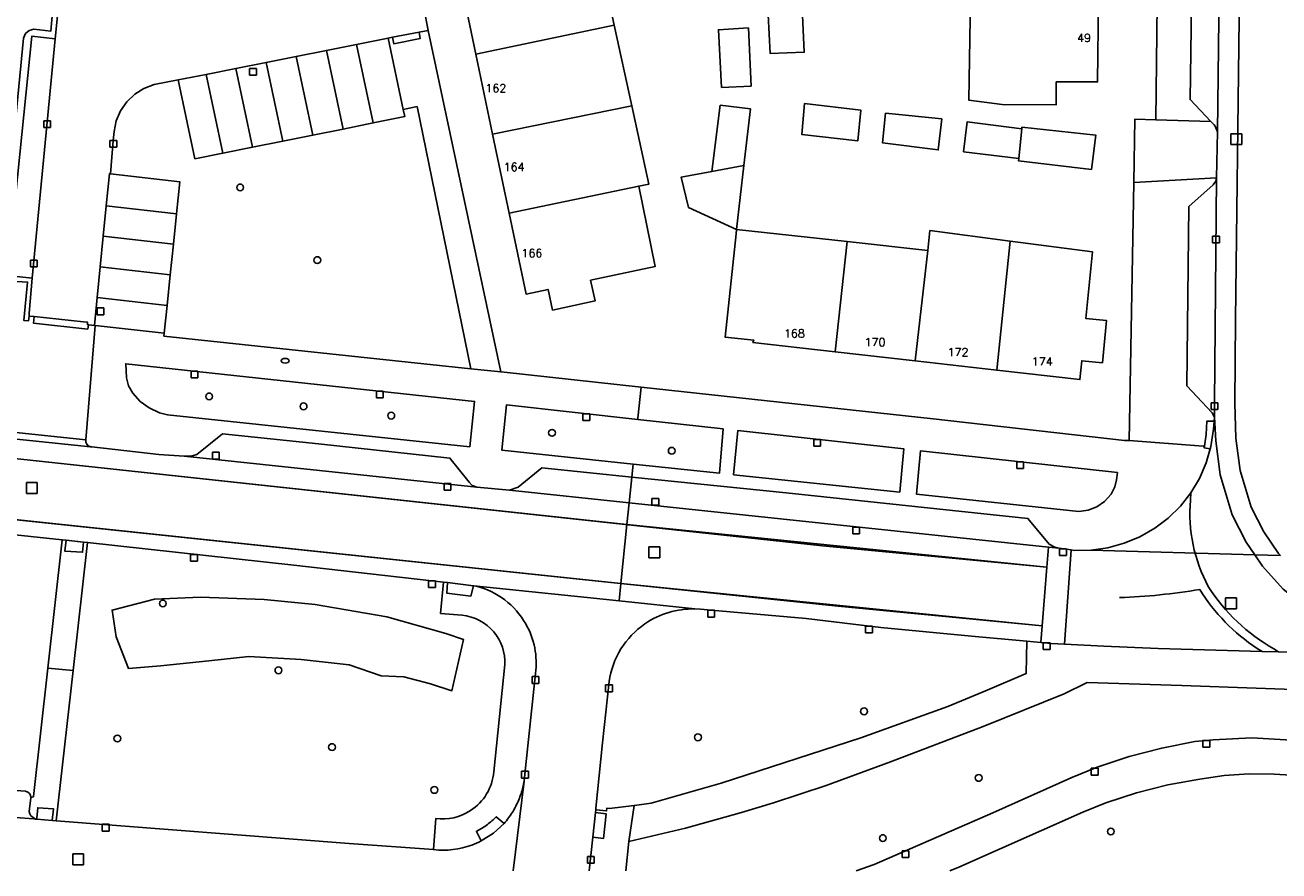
# Model space of a CAD drawing. Header units: metres. Extents: x 108000 to 109000, y 423000 to 423600.
# Tile 2 of 88: x 108069 to 108161, y 423000 to 423062. Entities that reach past the tile are written whole.
import ezdxf

# ---------------------------------------------------------------- set-up
doc = ezdxf.new("R2010")
doc.units = ezdxf.units.M
doc.header["$MEASUREMENT"] = 0
for name, color, linetype in [('brandkraan _ -put', 10, 'Continuous'), ('Erf', 10, 'Continuous'), ('Fietspad', 10, 'Continuous'), ('groenvoorziening', 10, 'Continuous'), ('Huisnummers', 10, 'Continuous'), ('inspectie- _rioolput', 10, 'Continuous'), ('kolk', 10, 'Continuous'), ('open verharding', 10, 'Continuous'), ('pand', 10, 'Continuous'), ('Parkeervlak', 10, 'Continuous'), ('rijbaan lokale weg', 10, 'Continuous'), ('vegetatieobject', 10, 'Continuous'), ('Voetpad', 10, 'Continuous'), ('Wegmarkering', 10, 'Continuous')]:
    doc.layers.add(name, color=color, linetype=linetype)
doc.styles.get("Standard").update_dxf_attribs({"font": 'txt.shx'})

# ---------------------------------------------------------------- blocks, each defined once
blk = doc.blocks.new('308_ACAD_1_FMEBLOCK4')
at = {"layer": 'Parkeervlak', "color": 255}
blk.add_line((4.035, 0.751), (-34.87, 3.516), dxfattribs=at)
blk.add_lwpolyline([(-34.87, 1.523), (3.628, -1.221), (34.74, -3.484), (34.87, -3.516), (34.517, -3.256), (34.435, -3.108), (34.403, -2.942), (34.524, -1.949), (34.52, -1.924), (34.489, -1.745), (34.408, -1.611), (34.291, -1.509), (34.125, -1.443), (4.035, 0.751)], dxfattribs=at)
blk = doc.blocks.new('308_ACAD_1_FMEBLOCK76')
at = {"layer": 'Voetpad', "color": 255}
blk.add_lwpolyline([(42.863, -5.934), (37.778, -3.389), (33.924, -1.569), (32.211, -0.648), (30.428, 0.129), (28.586, 0.757), (26.7, 1.232), (24.781, 1.55), (23.415, 1.679), (17.97, 1.905), (-13.628, 3.527), (-19.465, 3.888), (-22.329, 3.737), (-23.688, 3.61), (-26.123, 3.132), (-28.522, 2.498), (-30.874, 1.712), (-32.74, 0.964), (-38.579, -1.651), (-47.322, -5.455), (-48.64, -5.934)], dxfattribs=at)
blk = doc.blocks.new('308_ACAD_1_FMEBLOCK80')
at = {"layer": 'Fietspad', "color": 255}
for points in [[(56.447, -5.339), (-0.833, 0.72), (-56.448, 6.616)], [(-56.448, 5.477), (-25.174, 2.196), (15.251, -2.128), (15.531, -2.155), (16.833, -2.279), (17.119, -2.306), (32.341, -3.975), (42.515, -5.139), (43.365, -5.237), (43.661, -5.271), (45.57, -5.501), (45.594, -5.504), (53.958, -6.362), (56.315, -6.616)]]:
    blk.add_lwpolyline(points, dxfattribs=at)
blk = doc.blocks.new('308_ACAD_1_FMEBLOCK81')
at = {"layer": 'Fietspad', "color": 255}
for points in [[(56.755, -5.156), (47.918, -4.222), (45.508, -3.993), (23.947, -1.721), (22.064, -1.593), (17.118, -1.038), (17.039, -1.032), (10.894, -0.387), (10.761, -0.364), (9.757, -0.296), (-42.335, 5.235), (-52.245, 6.284), (-56.755, 6.761)], [(-56.755, 5.357), (-22.092, 1.673), (12.57, -2.011), (56.589, -6.761)]]:
    blk.add_lwpolyline(points, dxfattribs=at)
blk = doc.blocks.new('308_ACAD_1_FMEBLOCK92')
at = {"layer": 'groenvoorziening', "color": 3}
for points in [[(-5.192, 6.346), (-16.143, 6.739), (-23.137, 6.949), (-24.832, 6.102), (-30.801, 3.696), (-37.622, 1.101), (-42.367, -0.64), (-46.253, -1.927), (-48.607, -2.649), (-52.739, -3.786), (-56.911, -4.767), (-57.132, -6.949)], [(-40.147, -6.949), (-38.829, -6.47), (-30.086, -2.666), (-24.247, -0.051), (-22.381, 0.697), (-20.029, 1.483), (-17.63, 2.117), (-15.195, 2.595), (-13.836, 2.722), (-10.972, 2.873), (-5.135, 2.512), (26.463, 0.89), (31.908, 0.664), (33.274, 0.535), (35.193, 0.217), (37.079, -0.258), (38.921, -0.886), (40.704, -1.663), (42.417, -2.584), (46.271, -4.404), (51.355, -6.949)]]:
    blk.add_lwpolyline(points, dxfattribs=at)
blk = doc.blocks.new('308_ACAD_1_FMEBLOCK99')
at = {"layer": 'groenvoorziening', "color": 3}
blk.add_line((-4.576, 10.024), (-35.85, 13.306), dxfattribs=at)
blk.add_lwpolyline([(-35.85, -7.865), (3.055, -10.631), (33.145, -12.825), (33.311, -12.891), (33.428, -12.993), (33.509, -13.127), (33.54, -13.306), (33.719, -13.246), (33.726, -13.244), (33.73, -13.211), (34.789, -3.759), (35.849, 5.7), (-4.576, 10.024)], dxfattribs=at)

msp = doc.modelspace()

# ---------------------------------------------------------------- linework, layer by layer
at = {"layer": 'brandkraan _ -put', "color": 5}
msp.add_ellipse((108088.139, 423037.631), major_axis=(0.3, 0), ratio=0.583333, dxfattribs=at)
at = {"layer": 'Erf', "color": 52, "true_color": 0xd2d200}
for points in [[(108068.854, 423061.421), (108068.994, 423061.765), (108069.261, 423062.001), (108069.604, 423062.1), (108070.853, 423061.94), (108070.986, 423063.347), (108071.365, 423063.305), (108071.423, 423063.895), (108073.817, 423088.031), (108074.374, 423088.146), (108068.53, 423092.812)], [(108141.327, 423076.337), (108138.337, 423076.391), (108138.431, 423082.635), (108141.431, 423082.59), (108148.354, 423082.485), (108148.273, 423076.212), (108148.196, 423070.19), (108148.119, 423064.209), (108148.042, 423058.203), (108145, 423058.2), (108144.985, 423056.502), (108140.997, 423056.537), (108138.54, 423056.859), (108138.672, 423064.427), (108141.127, 423064.365), (108141.226, 423070.313), (108139.016, 423070.359), (108139.076, 423074.185), (108141.291, 423074.161), (108141.327, 423076.337)], [(108098.384, 423063.54), (108098.685, 423061.996), (108104.031, 423036.81), (108104.285, 423036.782), (108114.393, 423035.686), (108135.914, 423033.353), (108150.031, 423031.757), (108150.383, 423031.751), (108150.714, 423050.771), (108150.795, 423055.46), (108152.331, 423055.4), (108152.639, 423080.945)], [(108123.681, 423064.596), (108123.451, 423068.839), (108126.012, 423068.966), (108126.209, 423064.763), (108126.414, 423060.386), (108123.913, 423060.288), (108123.681, 423064.596)], [(108111.131, 423068.26), (108112.41, 423062.379), (108113.702, 423056.44), (108114.959, 423050.658), (108114.214, 423050.516), (108115.413, 423044.579), (108110.662, 423043.564), (108110.987, 423042.039), (108107.858, 423041.37), (108107.532, 423042.896), (108105.899, 423042.547), (108104.652, 423048.512), (108103.431, 423054.347), (108102.198, 423060.245), (108100.962, 423066.155)], [(108122.292, 423062.179), (108122.493, 423057.889), (108120.319, 423057.788), (108120.088, 423062.049), (108122.292, 423062.179)], [(108126.441, 423056.604), (108130.575, 423056.121), (108130.376, 423053.86), (108126.243, 423054.312), (108126.441, 423056.604)], [(108121.423, 423047.317), (108117.891, 423048.935), (108117.345, 423051.173), (108119.611, 423051.6), (108120.219, 423056.479), (108122.449, 423056.221), (108121.968, 423052.044), (108121.423, 423047.317)], [(108132.418, 423055.897), (108136.552, 423055.474), (108136.294, 423053.183), (108132.191, 423053.695), (108132.418, 423055.897)], [(108142.242, 423052.536), (108138.168, 423053.047), (108138.426, 423055.249), (108142.47, 423054.737), (108142.471, 423054.856), (108147.913, 423054.273), (108147.593, 423051.745), (108142.211, 423052.387), (108142.242, 423052.536)], [(108121.423, 423047.317), (108129.578, 423046.424), (108135.516, 423045.774), (108135.677, 423047.232), (108141.598, 423046.46), (108147.66, 423045.669), (108147.182, 423040.74), (108148.705, 423040.592), (108148.404, 423037.487), (108146.881, 423037.634), (108146.745, 423036.237), (108140.613, 423036.934), (108134.593, 423037.618), (108128.703, 423038.287), (108122.627, 423038.977), (108122.688, 423039.156), (108120.577, 423039.382), (108121.387, 423046.999), (108121.423, 423047.317)], [(108068.868, 423040.607), (108069.144, 423043.432), (108067.925, 423043.502)]]:
    msp.add_lwpolyline(points, dxfattribs=at)
at = {"layer": 'Fietspad', "color": 255}
for p, q in [((108113.51, 423027.151), (108113.344, 423025.546)), ((108159.644, 423023.314), (108161.525, 423023.264)), ((108112.895, 423021.201), (108112.763, 423019.924))]:
    msp.add_line(p, q, dxfattribs=at)
for points in [[(108161.525, 423023.264), (108161.396, 423023.408), (108160.303, 423025.009), (108159.371, 423026.841), (108158.548, 423029.526), (108158.247, 423031.914), (108158.172, 423034.512), (108158.225, 423040.658), (108158.479, 423062.883), (108158.702, 423080.866), (108159.1, 423110.723), (108159.263, 423126.117), (108159.524, 423145.886), (108159.75, 423161.825), (108159.709, 423165.928), (108159.617, 423170.128), (108159.272, 423174.165)], [(108157.704, 423122.741), (108157.615, 423112.477), (108157.6, 423110.741), (108157.52, 423104.897), (108157.52, 423104.875), (108157.456, 423099.882), (108157.333, 423090.286), (108157.294, 423089.872), (108157.314, 423089.907), (108156.875, 423054.523), (108156.816, 423051.129), (108156.672, 423034.525), (108156.663, 423033.471), (108156.759, 423031.726), (108157.076, 423029.211), (108157.975, 423026.277), (108159.01, 423024.243), (108159.644, 423023.314)], [(108113.344, 423025.546), (108144.313, 423022.402), (108144.436, 423023.884), (108113.51, 423027.151)], [(108159.644, 423023.314), (108160.212, 423022.482), (108161.731, 423020.78)], [(108112.763, 423019.924), (108118.349, 423019.32), (108118.757, 423019.297), (108119.546, 423019.228), (108126.564, 423018.621), (108132.06, 423017.96), (108138.752, 423017.307), (108142.827, 423016.944), (108143.851, 423016.855), (108143.954, 423018.079), (108112.895, 423021.201)]]:
    msp.add_lwpolyline(points, dxfattribs=at)
at = {"layer": 'groenvoorziening', "color": 3}
for points in [[(108080.128, 423048.467), (108079.899, 423046.236), (108079.666, 423043.967), (108079.434, 423041.71), (108079.224, 423039.665), (108079.201, 423039.444), (108101.833, 423037.043), (108097.863, 423056.375), (108096.851, 423056.169), (108096.963, 423055.638), (108094.635, 423055.17), (108092.41, 423054.723), (108090.181, 423054.275), (108087.966, 423053.829), (108085.74, 423053.382), (108083.536, 423052.939), (108081.487, 423052.527), (108080.258, 423058.344), (108078.469, 423058.003), (108077.72, 423057.715), (108077.042, 423057.285), (108076.463, 423056.73), (108076.006, 423056.071), (108075.688, 423055.334), (108075.522, 423054.544), (108075.466, 423053.885), (108075.256, 423051.419), (108080.371, 423050.839), (108080.128, 423048.467)], [(108076.436, 423036.37), (108076.595, 423035.772), (108076.902, 423035.235), (108077.459, 423034.631), (108078.122, 423034.146), (108078.867, 423033.799), (108079.475, 423033.634), (108101.751, 423031.284), (108102.101, 423034.626), (108076.385, 423037.413), (108076.436, 423036.37)], [(108104.45, 423034.369), (108104.124, 423031.033), (108113.806, 423030.008), (108120.157, 423029.335), (108120.434, 423032.602), (108114.146, 423033.297), (108104.45, 423034.369)], [(108133.458, 423027.926), (108133.76, 423031.129), (108121.507, 423032.484), (108121.203, 423029.224), (108133.458, 423027.926)], [(108149.514, 423029.377), (108134.994, 423030.992), (108134.681, 423027.795), (108146.652, 423026.508), (108147.339, 423026.603), (108147.986, 423026.853), (108148.559, 423027.243), (108149.053, 423027.789), (108149.328, 423028.319), (108149.449, 423028.858), (108149.514, 423029.377)], [(108085.454, 423015.823), (108082.51, 423015.492), (108078.941, 423015.124), (108076.585, 423014.94), (108075.666, 423017.258), (108075.371, 423019.245), (108078.499, 423020.055), (108081.885, 423020.202), (108086.595, 423020.018), (108090.348, 423019.65), (108095.647, 423018.73), (108099.99, 423017.516), (108101.278, 423017.074), (108100.431, 423013.284), (108098.849, 423013.799), (108096.898, 423014.314), (108095.206, 423014.388), (108092.851, 423015.197), (108089.318, 423015.602), (108085.454, 423015.823)], [(108215.802, 423000), (108208.879, 423003.437), (108207.51, 423003.916), (108204.398, 423004.677), (108202.423, 423005.039), (108201.842, 423005.116), (108198.42, 423005.235), (108190.357, 423005.662), (108186.074, 423005.799), (108177.144, 423006.181), (108161.063, 423007.129), (108159.218, 423007.17), (108157.377, 423007.05), (108155.59, 423006.779), (108153.236, 423006.345), (108150.917, 423005.755), (108148.642, 423005.011), (108146.953, 423004.346), (108137.825, 423000.271), (108137.138, 423000)]]:
    msp.add_lwpolyline(points, dxfattribs=at)
for points in [[(108099.813, 423021.303), (108098.963, 423021.401), (108088.789, 423022.565), (108073.567, 423024.234), (108072.504, 423014.776), (108071.259, 423003.706), (108092.864, 423002.011), (108099.076, 423001.57), (108099.238, 423003.861, 0.177311), (108101.804, 423004.448, 0.229765), (108103.526, 423007.304), (108104.345, 423015.216, 0.188037), (108103.518, 423017.626, 0.195185), (108101.179, 423018.855), (108099.598, 423018.993), (108099.813, 423021.303)], [(108142.827, 423016.944), (108138.752, 423017.307), (108132.06, 423017.96), (108126.564, 423018.621), (108119.546, 423019.228), (108118.757, 423019.297), (108118.349, 423019.32, 0.158259), (108114.667, 423018.227, 0.20973), (108112.027, 423013.973), (108111.548, 423009.456), (108111.05, 423004.629), (108111.037, 423004.498), (108111.844, 423004.432), (108111.854, 423004.619), (108112.047, 423004.598), (108113.866, 423004.824), (108113.89, 423004.827), (108115.131, 423004.995), (108120.295, 423006.473), (108130.58, 423009.812), (108136.997, 423012.138), (108139.9, 423013.328), (108142.776, 423014.562), (108142.827, 423016.944)]]:
    msp.add_lwpolyline(points, format="xyb", dxfattribs=at)
at = {"layer": 'inspectie- _rioolput', "color": 30}
for p, q in [((108158.675, 423054.369), (108157.875, 423054.369)), ((108157.875, 423054.369), (108157.875, 423053.569)), ((108158.675, 423053.569), (108158.675, 423054.369)), ((108157.875, 423053.569), (108158.675, 423053.569)), ((108069.854, 423028.648), (108069.054, 423028.648)), ((108069.054, 423028.648), (108069.054, 423027.848)), ((108069.854, 423027.848), (108069.854, 423028.648)), ((108069.054, 423027.848), (108069.854, 423027.848)), ((108115.756, 423023.897), (108114.956, 423023.897)), ((108114.956, 423023.897), (108114.956, 423023.097)), ((108115.756, 423023.097), (108115.756, 423023.897)), ((108114.956, 423023.097), (108115.756, 423023.097)), ((108158.286, 423020.143), (108157.486, 423020.143)), ((108157.486, 423020.143), (108157.486, 423019.343)), ((108158.286, 423019.343), (108158.286, 423020.143)), ((108157.486, 423019.343), (108158.286, 423019.343)), ((108073.277, 423001.254), (108072.477, 423001.254)), ((108072.477, 423001.254), (108072.477, 423000.454)), ((108073.277, 423000.454), (108073.277, 423001.254)), ((108072.477, 423000.454), (108073.277, 423000.454))]:
    msp.add_line(p, q, dxfattribs=at)
at = {"layer": 'kolk', "color": 30, "true_color": 0xf07a00}
for p, q in [((108085.519, 423058.687), (108085.519, 423059.187)), ((108085.519, 423059.187), (108086.019, 423059.187)), ((108086.019, 423058.687), (108085.519, 423058.687)), ((108086.019, 423059.187), (108086.019, 423058.687)), ((108070.342, 423054.823), (108070.342, 423055.323)), ((108070.342, 423055.323), (108070.842, 423055.323)), ((108070.842, 423054.823), (108070.342, 423054.823)), ((108070.842, 423055.323), (108070.842, 423054.823)), ((108075.216, 423053.385), (108075.216, 423053.885)), ((108075.216, 423053.885), (108075.716, 423053.885)), ((108075.716, 423053.885), (108075.716, 423053.385)), ((108075.716, 423053.385), (108075.216, 423053.385)), ((108156.529, 423046.322), (108156.529, 423046.822)), ((108156.529, 423046.822), (108157.029, 423046.822)), ((108157.029, 423046.822), (108157.029, 423046.322)), ((108157.029, 423046.322), (108156.529, 423046.322)), ((108069.352, 423044.557), (108069.352, 423045.057)), ((108069.352, 423045.057), (108069.852, 423045.057)), ((108069.852, 423044.557), (108069.352, 423044.557)), ((108069.852, 423045.057), (108069.852, 423044.557)), ((108074.268, 423041.024), (108074.268, 423041.524)), ((108074.268, 423041.524), (108074.768, 423041.524)), ((108074.768, 423041.024), (108074.268, 423041.024)), ((108074.768, 423041.524), (108074.768, 423041.024)), ((108081.205, 423036.364), (108081.205, 423036.864)), ((108081.205, 423036.864), (108081.705, 423036.864)), ((108081.705, 423036.364), (108081.205, 423036.364)), ((108081.705, 423036.864), (108081.705, 423036.364)), ((108094.87, 423034.883), (108094.87, 423035.383)), ((108094.87, 423035.383), (108095.37, 423035.383)), ((108095.37, 423035.383), (108095.37, 423034.883)), ((108095.37, 423034.883), (108094.87, 423034.883)), ((108156.422, 423034.025), (108156.422, 423034.525)), ((108156.422, 423034.525), (108156.922, 423034.525)), ((108156.922, 423034.525), (108156.922, 423034.025)), ((108110.094, 423033.216), (108110.094, 423033.716)), ((108110.094, 423033.716), (108110.594, 423033.716)), ((108110.594, 423033.716), (108110.594, 423033.216)), ((108156.922, 423034.025), (108156.422, 423034.025)), ((108110.594, 423033.216), (108110.094, 423033.216)), ((108127.11, 423031.331), (108127.11, 423031.831)), ((108127.11, 423031.831), (108127.61, 423031.831)), ((108127.61, 423031.831), (108127.61, 423031.331)), ((108082.772, 423030.382), (108082.772, 423030.882)), ((108082.772, 423030.882), (108083.272, 423030.882)), ((108083.272, 423030.882), (108083.272, 423030.382)), ((108127.61, 423031.331), (108127.11, 423031.331)), ((108083.272, 423030.382), (108082.772, 423030.382)), ((108142.078, 423029.673), (108142.078, 423030.173)), ((108142.078, 423030.173), (108142.578, 423030.173)), ((108142.578, 423030.173), (108142.578, 423029.673)), ((108142.578, 423029.673), (108142.078, 423029.673)), ((108099.866, 423028.073), (108099.866, 423028.573)), ((108099.866, 423028.573), (108100.366, 423028.573)), ((108100.366, 423028.073), (108099.866, 423028.073)), ((108100.366, 423028.573), (108100.366, 423028.073)), ((108115.188, 423026.967), (108115.188, 423027.467)), ((108115.188, 423027.467), (108115.688, 423027.467)), ((108115.688, 423026.967), (108115.188, 423026.967)), ((108115.688, 423027.467), (108115.688, 423026.967)), ((108129.993, 423024.867), (108129.993, 423025.367)), ((108129.993, 423025.367), (108130.493, 423025.367)), ((108130.493, 423025.367), (108130.493, 423024.867)), ((108130.493, 423024.867), (108129.993, 423024.867)), ((108081.169, 423022.849), (108081.169, 423023.349)), ((108081.169, 423023.349), (108081.669, 423023.349)), ((108081.669, 423023.349), (108081.669, 423022.849)), ((108145.242, 423023.262), (108145.242, 423023.762)), ((108145.242, 423023.762), (108145.742, 423023.762)), ((108145.742, 423023.262), (108145.242, 423023.262)), ((108145.742, 423023.762), (108145.742, 423023.262)), ((108081.669, 423022.849), (108081.169, 423022.849)), ((108098.716, 423020.903), (108098.716, 423021.403)), ((108098.716, 423021.403), (108099.216, 423021.403)), ((108099.216, 423021.403), (108099.216, 423020.903)), ((108099.216, 423020.903), (108098.716, 423020.903)), ((108119.297, 423018.724), (108119.297, 423019.224)), ((108119.297, 423019.224), (108119.797, 423019.224)), ((108119.797, 423018.724), (108119.297, 423018.724)), ((108119.797, 423019.224), (108119.797, 423018.724)), ((108130.938, 423017.565), (108130.938, 423018.065)), ((108130.938, 423018.065), (108131.438, 423018.065)), ((108131.438, 423018.065), (108131.438, 423017.565)), ((108131.438, 423017.565), (108130.938, 423017.565)), ((108144.041, 423016.33), (108144.041, 423016.83)), ((108144.041, 423016.83), (108144.541, 423016.83)), ((108144.541, 423016.83), (108144.541, 423016.33)), ((108144.541, 423016.33), (108144.041, 423016.33)), ((108106.341, 423013.837), (108106.341, 423014.337)), ((108106.341, 423014.337), (108106.841, 423014.337)), ((108106.841, 423014.337), (108106.841, 423013.837)), ((108106.841, 423013.837), (108106.341, 423013.837)), ((108111.767, 423013.218), (108111.767, 423013.718)), ((108111.767, 423013.718), (108112.267, 423013.718)), ((108112.267, 423013.218), (108111.767, 423013.218)), ((108112.267, 423013.718), (108112.267, 423013.218)), ((108155.815, 423009.129), (108155.815, 423009.629)), ((108155.815, 423009.629), (108156.315, 423009.629)), ((108156.315, 423009.629), (108156.315, 423009.129)), ((108156.315, 423009.129), (108155.815, 423009.129)), ((108147.581, 423007.075), (108147.581, 423007.575)), ((108147.581, 423007.575), (108148.081, 423007.575)), ((108148.081, 423007.575), (108148.081, 423007.075)), ((108105.575, 423006.853), (108105.575, 423007.353)), ((108105.575, 423007.353), (108106.075, 423007.353)), ((108106.075, 423006.853), (108105.575, 423006.853)), ((108106.075, 423007.353), (108106.075, 423006.853)), ((108148.081, 423007.075), (108147.581, 423007.075)), ((108074.656, 423002.943), (108074.656, 423003.443)), ((108074.656, 423003.443), (108075.156, 423003.443)), ((108075.156, 423002.943), (108074.656, 423002.943)), ((108075.156, 423003.443), (108075.156, 423002.943)), ((108110.427, 423000.561), (108110.427, 423001.061)), ((108110.427, 423001.061), (108110.927, 423001.061)), ((108110.927, 423001.061), (108110.927, 423000.561)), ((108133.634, 423000.985), (108133.634, 423001.485)), ((108133.634, 423001.485), (108134.134, 423001.485)), ((108134.134, 423001.485), (108134.134, 423000.985)), ((108110.927, 423000.561), (108110.427, 423000.561)), ((108134.134, 423000.985), (108133.634, 423000.985))]:
    msp.add_line(p, q, dxfattribs=at)
at = {"layer": 'open verharding', "color": 255}
msp.add_lwpolyline([(108071.365, 423063.305), (108070.986, 423063.347), (108070.853, 423061.94), (108069.604, 423062.1), (108069.261, 423062.001), (108068.994, 423061.765), (108068.854, 423061.421), (108067.188, 423044.372), (108067.244, 423044.016), (108067.447, 423043.719), (108067.758, 423043.537), (108067.925, 423043.502), (108069.144, 423043.432), (108068.868, 423040.607), (108069.224, 423040.575), (108069.256, 423040.921), (108069.273, 423041.135), (108069.474, 423043.727), (108067.66, 423043.921), (108069.45, 423061.565), (108071.175, 423061.371), (108071.365, 423063.305)], dxfattribs=at)
at = {"layer": 'pand', "color": 1}
for p, q in [((108112.41, 423062.379), (108111.131, 423068.26)), ((108100.962, 423066.155), (108102.198, 423060.245)), ((108102.198, 423060.245), (108112.41, 423062.379)), ((108113.702, 423056.44), (108112.41, 423062.379)), ((108102.198, 423060.245), (108103.431, 423054.347)), ((108103.431, 423054.347), (108113.702, 423056.44)), ((108142.242, 423052.536), (108142.47, 423054.737)), ((108103.431, 423054.347), (108104.652, 423048.512)), ((108121.968, 423052.044), (108119.611, 423051.6)), ((108121.423, 423047.317), (108121.968, 423052.044)), ((108104.652, 423048.512), (108114.214, 423050.516)), ((108129.578, 423046.424), (108121.423, 423047.317)), ((108128.703, 423038.287), (108129.578, 423046.424)), ((108135.516, 423045.774), (108129.578, 423046.424)), ((108141.598, 423046.46), (108140.613, 423036.934)), ((108135.516, 423045.774), (108134.593, 423037.618)), ((108128.703, 423038.287), (108134.593, 423037.618)), ((108134.593, 423037.618), (108140.613, 423036.934))]:
    msp.add_line(p, q, dxfattribs=at)
for points in [[(108123.681, 423064.596), (108123.913, 423060.288), (108126.414, 423060.386), (108126.209, 423064.763)], [(108141.127, 423064.365), (108138.672, 423064.427), (108138.54, 423056.859), (108140.997, 423056.537), (108144.985, 423056.502), (108145, 423058.2), (108148.042, 423058.203), (108148.119, 423064.209)], [(108122.292, 423062.179), (108120.088, 423062.049), (108120.319, 423057.788), (108122.493, 423057.889), (108122.292, 423062.179)], [(108126.441, 423056.604), (108126.243, 423054.312), (108130.376, 423053.86), (108130.575, 423056.121), (108126.441, 423056.604)], [(108114.214, 423050.516), (108114.959, 423050.658), (108113.702, 423056.44)], [(108121.968, 423052.044), (108122.449, 423056.221), (108120.219, 423056.479), (108119.611, 423051.6)], [(108132.418, 423055.897), (108132.191, 423053.695), (108136.294, 423053.183), (108136.552, 423055.474), (108132.418, 423055.897)], [(108142.47, 423054.737), (108138.426, 423055.249), (108138.168, 423053.047), (108142.242, 423052.536)], [(108142.242, 423052.536), (108142.211, 423052.387), (108147.593, 423051.745), (108147.913, 423054.273), (108142.471, 423054.856), (108142.47, 423054.737)], [(108119.611, 423051.6), (108117.345, 423051.173), (108117.891, 423048.935), (108121.423, 423047.317)], [(108104.652, 423048.512), (108105.899, 423042.547), (108107.532, 423042.896), (108107.858, 423041.37), (108110.987, 423042.039), (108110.662, 423043.564), (108115.413, 423044.579), (108114.214, 423050.516)], [(108121.423, 423047.317), (108121.387, 423046.999), (108120.577, 423039.382), (108122.688, 423039.156), (108122.627, 423038.977), (108128.703, 423038.287)], [(108141.598, 423046.46), (108135.677, 423047.232), (108135.516, 423045.774)], [(108140.613, 423036.934), (108146.745, 423036.237), (108146.881, 423037.634), (108148.404, 423037.487), (108148.705, 423040.592), (108147.182, 423040.74), (108147.66, 423045.669), (108141.598, 423046.46)]]:
    msp.add_lwpolyline(points, dxfattribs=at)
at = {"layer": 'Parkeervlak', "color": 255}
msp.add_line((108113.51, 423027.151), (108113.707, 423029.049), dxfattribs=at)
for points in [[(108157.314, 423089.907), (108157.294, 423089.872), (108157.119, 423089.572), (108155.258, 423087.741), (108155.097, 423072.644), (108154.871, 423056.893), (108156.399, 423055.286), (108156.641, 423055.031), (108156.715, 423054.927), (108156.875, 423054.523), (108157.314, 423089.907)], [(108071.175, 423061.371), (108069.45, 423061.565), (108067.66, 423043.921), (108069.474, 423043.727), (108071.175, 423061.371)], [(108095.734, 423061.426), (108093.411, 423060.963), (108091.185, 423060.52), (108088.955, 423060.076), (108086.739, 423059.635), (108084.513, 423059.191), (108082.308, 423058.752), (108080.258, 423058.344), (108081.487, 423052.527), (108083.536, 423052.939), (108085.74, 423053.382), (108087.966, 423053.829), (108090.181, 423054.275), (108092.41, 423054.723), (108094.635, 423055.17), (108096.963, 423055.638), (108096.851, 423056.169), (108095.734, 423061.426)], [(108075.256, 423051.419), (108075.176, 423051.428), (108074.945, 423049.055), (108074.727, 423046.823), (108074.506, 423044.552), (108074.286, 423042.294), (108074.086, 423040.238), (108074.137, 423040.232), (108079.224, 423039.665), (108079.434, 423041.71), (108079.666, 423043.967), (108079.899, 423046.236), (108080.128, 423048.467), (108080.371, 423050.839), (108075.256, 423051.419)], [(108156.816, 423051.129), (108156.766, 423050.869), (108156.573, 423050.595), (108154.773, 423049.002), (108154.629, 423035.781), (108156.487, 423033.8), (108156.663, 423033.471), (108156.672, 423034.525), (108156.816, 423051.129)], [(108100.287, 423030.446), (108090.593, 423031.513), (108083.514, 423032.229), (108081.626, 423030.727), (108081.204, 423030.592), (108080.702, 423030.586), (108102.263, 423028.314), (108101.936, 423028.43), (108101.701, 423028.677), (108100.287, 423030.446)], [(108113.707, 423029.049), (108107.068, 423029.732), (108105.329, 423028.318), (108104.673, 423028.085), (108113.51, 423027.151)], [(108113.51, 423027.151), (108144.436, 423023.884), (108145.208, 423023.802), (108144.885, 423023.875), (108144.467, 423024.107), (108142.905, 423025.996), (108125.091, 423027.878), (108113.707, 423029.049)]]:
    msp.add_lwpolyline(points, dxfattribs=at)
at = {"layer": 'rijbaan lokale weg', "color": 255}
for p, q in [((108113.344, 423025.546), (108112.895, 423021.201)), ((108159.644, 423023.314), (108147.562, 423023.659)), ((108105.758, 423006.63), (108104.955, 423000))]:
    msp.add_line(p, q, dxfattribs=at)
for points in [[(108159.272, 423174.165), (108159.617, 423170.128), (108159.709, 423165.928), (108159.75, 423161.825), (108159.524, 423145.886), (108159.263, 423126.117), (108159.1, 423110.723), (108158.702, 423080.866), (108158.479, 423062.883), (108158.225, 423040.658), (108158.172, 423034.512), (108158.247, 423031.914), (108158.548, 423029.526), (108159.371, 423026.841), (108160.303, 423025.009), (108161.396, 423023.408), (108161.525, 423023.264)], [(108071.365, 423063.305), (108071.175, 423061.371), (108069.474, 423043.727), (108069.273, 423041.135), (108069.256, 423040.921), (108069.62, 423040.883), (108073.271, 423040.505), (108073.575, 423040.466), (108073.553, 423040.297), (108073.647, 423040.287), (108074.086, 423040.238), (108074.286, 423042.294), (108074.506, 423044.552), (108074.727, 423046.823), (108074.945, 423049.055), (108075.176, 423051.428), (108075.256, 423051.419), (108075.466, 423053.885), (108075.522, 423054.544), (108075.688, 423055.334), (108076.006, 423056.071), (108076.463, 423056.73), (108077.042, 423057.285), (108077.72, 423057.715), (108078.469, 423058.003), (108080.258, 423058.344), (108082.308, 423058.752), (108084.513, 423059.191), (108086.739, 423059.635), (108088.955, 423060.076), (108091.185, 423060.52), (108093.411, 423060.963), (108095.734, 423061.426), (108096.061, 423061.489), (108098.028, 423061.869), (108098.685, 423061.996), (108098.384, 423063.54)], [(108113.344, 423025.546), (108069.325, 423030.296), (108034.663, 423033.98), (108000, 423037.664)], [(108159.644, 423023.314), (108159.01, 423024.243), (108157.975, 423026.277), (108157.076, 423029.211), (108156.759, 423031.726), (108156.663, 423033.471), (108156.64, 423033.162), (108156.596, 423032.578), (108156.4, 423031.294), (108156.351, 423031.126), (108156.054, 423030.098), (108155.557, 423028.956), (108154.918, 423027.887), (108154.149, 423026.91), (108153.256, 423026.031), (108152.257, 423025.272), (108151.17, 423024.647), (108150.013, 423024.164), (108148.804, 423023.833), (108147.562, 423023.659)], [(108000, 423033.156), (108055.615, 423027.26), (108112.895, 423021.201)], [(108147.562, 423023.659), (108146.308, 423023.644), (108146.091, 423023.675), (108145.208, 423023.802), (108144.436, 423023.884), (108144.313, 423022.402), (108113.344, 423025.546)], [(108112.895, 423021.201), (108143.954, 423018.079), (108143.851, 423016.855), (108144.629, 423016.787), (108145.606, 423016.734), (108148.502, 423016.578), (108152.522, 423016.402), (108160.174, 423016.193), (108161.384, 423016.164), (108162.041, 423016.148), (108177.288, 423015.9), (108171.301, 423016.198), (108168.285, 423016.876), (108166.07, 423017.766), (108164.036, 423018.953), (108161.731, 423020.78), (108160.212, 423022.482), (108159.644, 423023.314)]]:
    msp.add_lwpolyline(points, dxfattribs=at)
for points in [[(108110.562, 423000), (108110.829, 423002.484), (108111.016, 423004.3), (108111.037, 423004.498), (108111.05, 423004.629), (108111.548, 423009.456), (108112.027, 423013.973, -0.20973), (108114.667, 423018.227, -0.158259), (108118.349, 423019.32), (108112.763, 423019.924), (108110.406, 423020.178), (108102.042, 423021.036), (108102.207, 423021.013, -0.204563), (108105.88, 423018.224, -0.163049), (108106.601, 423014.562), (108105.82, 423007.142), (108105.758, 423006.63)], [(108105.758, 423006.63, -0.019907), (108105.667, 423006.176, -0.038807), (108105.365, 423005.246, -0.041889), (108104.897, 423004.334, -0.040937), (108104.286, 423003.51), (108103.496, 423002.785), (108102.59, 423002.21, -0.030819), (108101.9, 423001.905, -0.118637), (108099.076, 423001.57), (108092.864, 423002.011), (108071.259, 423003.706), (108070.967, 423003.726), (108069.82, 423003.808), (108069.74, 423003.814), (108069.61, 423003.846), (108038.498, 423006.109), (108000, 423008.853)]]:
    msp.add_lwpolyline(points, format="xyb", dxfattribs=at)
at = {"layer": 'vegetatieobject', "color": 3}
for centre in [(108084.819, 423050.416), (108090.51, 423045.053), (108082.534, 423035.001), (108089.495, 423034.266), (108095.959, 423033.584), (108107.815, 423032.311), (108116.643, 423030.993), (108079.118, 423019.732), (108087.644, 423014.8), (108130.822, 423011.771), (108075.767, 423009.77), (108091.596, 423009.136), (108118.578, 423009.858), (108139.28, 423006.862), (108099.14, 423005.974), (108149.02, 423002.907), (108132.209, 423002.42)]:
    msp.add_circle(centre, 0.25, dxfattribs=at)
at = {"layer": 'Voetpad', "color": 255}
for p, q in [((108098.028, 423061.869), (108096.061, 423061.489)), ((108152.331, 423055.4), (108156.399, 423055.286)), ((108156.816, 423051.129), (108150.714, 423050.771)), ((108150.714, 423050.771), (108150.383, 423031.751)), ((108073.445, 423031.808), (108074.137, 423040.232)), ((108104.031, 423036.81), (108101.833, 423037.043)), ((108067.649, 423031.92), (108073.794, 423031.275)), ((108068.046, 423032.372), (108073.445, 423031.808)), ((108113.806, 423030.008), (108113.707, 423029.049)), ((108073.281, 423024.261), (108071.979, 423024.385)), ((108102.018, 423021.039), (108100.109, 423021.269)), ((108070.639, 423014.953), (108072.504, 423014.776)), ((108113.866, 423004.824), (108113.491, 423002.182)), ((108111.016, 423004.3), (108110.829, 423002.484)), ((108069.82, 423003.808), (108070.967, 423003.726)), ((108110.829, 423002.484), (108110.562, 423000)), ((108113.27, 423000), (108113.491, 423002.182))]:
    msp.add_line(p, q, dxfattribs=at)
for points in [[(108153.031, 423104.455), (108152.639, 423080.945), (108152.331, 423055.4)], [(108156.399, 423055.286), (108154.871, 423056.893), (108155.097, 423072.644), (108155.258, 423087.741), (108157.119, 423089.572), (108157.294, 423089.872), (108157.333, 423090.286), (108157.193, 423090.643), (108155.329, 423092.595), (108155.445, 423102.451), (108157.245, 423104.073), (108157.457, 423104.489)], [(108096.061, 423061.489), (108095.734, 423061.426), (108096.851, 423056.169), (108097.863, 423056.375), (108101.833, 423037.043)], [(108096.061, 423061.489), (108096.144, 423061.013), (108098.095, 423061.403), (108098.028, 423061.869)], [(108104.031, 423036.81), (108098.685, 423061.996), (108098.028, 423061.869)], [(108152.331, 423055.4), (108150.795, 423055.46), (108150.714, 423050.771)], [(108156.816, 423051.129), (108156.875, 423054.523), (108156.715, 423054.927), (108156.641, 423055.031), (108156.399, 423055.286)], [(108156.64, 423033.162), (108156.663, 423033.471), (108156.487, 423033.8), (108154.629, 423035.781), (108154.773, 423049.002), (108156.573, 423050.595), (108156.766, 423050.869), (108156.816, 423051.129)], [(108069.62, 423040.883), (108069.256, 423040.921), (108069.224, 423040.575), (108068.868, 423040.607)], [(108073.647, 423040.287), (108073.584, 423039.962), (108069.571, 423040.403), (108069.62, 423040.883)], [(108073.647, 423040.287), (108073.553, 423040.297), (108073.575, 423040.466), (108073.271, 423040.505), (108069.62, 423040.883)], [(108074.137, 423040.232), (108074.086, 423040.238), (108073.647, 423040.287)], [(108101.833, 423037.043), (108079.201, 423039.444), (108079.224, 423039.665), (108074.137, 423040.232)], [(108076.436, 423036.37), (108076.385, 423037.413), (108102.101, 423034.626), (108101.751, 423031.284), (108079.475, 423033.634), (108078.867, 423033.799), (108078.122, 423034.146), (108077.459, 423034.631), (108076.902, 423035.235), (108076.595, 423035.772), (108076.436, 423036.37)], [(108114.393, 423035.686), (108104.285, 423036.782), (108104.031, 423036.81)], [(108114.393, 423035.686), (108114.156, 423033.396), (108114.146, 423033.297)], [(108150.383, 423031.751), (108150.031, 423031.757), (108135.914, 423033.353), (108114.393, 423035.686)], [(108113.806, 423030.008), (108104.124, 423031.033), (108104.45, 423034.369), (108114.146, 423033.297)], [(108114.146, 423033.297), (108120.434, 423032.602), (108120.157, 423029.335), (108113.806, 423030.008)], [(108133.458, 423027.926), (108121.203, 423029.224), (108121.507, 423032.484), (108133.76, 423031.129), (108133.458, 423027.926)], [(108155.924, 423031.33), (108156.05, 423032.189), (108156.107, 423033.18), (108156.64, 423033.162)], [(108156.351, 423031.126), (108156.4, 423031.294), (108156.596, 423032.578), (108156.64, 423033.162)], [(108073.794, 423031.275), (108073.624, 423031.356), (108073.512, 423031.473), (108073.449, 423031.621), (108073.445, 423031.808)], [(108073.794, 423031.275), (108073.873, 423031.269), (108078.819, 423030.714), (108080.702, 423030.586), (108081.204, 423030.592), (108081.626, 423030.727), (108083.514, 423032.229), (108090.593, 423031.513), (108100.287, 423030.446), (108101.701, 423028.677), (108101.936, 423028.43), (108102.263, 423028.314), (108104.673, 423028.085), (108105.329, 423028.318), (108107.068, 423029.732), (108113.707, 423029.049)], [(108155.924, 423031.33), (108155.824, 423031.338), (108150.383, 423031.751)], [(108113.707, 423029.049), (108125.091, 423027.878), (108142.905, 423025.996), (108144.467, 423024.107), (108144.885, 423023.875), (108145.208, 423023.802), (108146.091, 423023.675), (108146.308, 423023.644), (108147.562, 423023.659), (108148.804, 423023.833), (108150.013, 423024.164), (108151.17, 423024.647), (108152.257, 423025.272), (108153.256, 423026.031), (108154.149, 423026.91), (108154.918, 423027.887), (108155.557, 423028.956), (108156.054, 423030.098), (108156.351, 423031.126)], [(108149.514, 423029.377), (108149.449, 423028.858), (108149.328, 423028.319), (108149.053, 423027.789), (108148.559, 423027.243), (108147.986, 423026.853), (108147.339, 423026.603), (108146.652, 423026.508), (108134.681, 423027.795), (108134.994, 423030.992), (108149.514, 423029.377)], [(108156.351, 423031.126), (108155.904, 423031.196), (108155.924, 423031.33)], [(108071.979, 423024.385), (108071.699, 423024.412), (108070.639, 423014.953)], [(108071.979, 423024.385), (108071.896, 423023.585), (108073.202, 423023.501), (108073.281, 423024.261)], [(108072.504, 423014.776), (108073.567, 423024.234), (108073.281, 423024.261)], [(108102.018, 423021.039), (108101.834, 423020.277), (108100.053, 423020.494), (108100.109, 423021.269)], [(108162.041, 423016.148), (108161.384, 423016.164), (108160.174, 423016.193), (108152.522, 423016.402), (108148.502, 423016.578), (108145.606, 423016.734), (108144.629, 423016.787), (108143.851, 423016.855), (108142.827, 423016.944), (108142.776, 423014.562), (108139.9, 423013.328), (108136.997, 423012.138), (108130.58, 423009.812), (108120.295, 423006.473), (108115.131, 423004.995), (108113.89, 423004.827), (108113.866, 423004.824)], [(108070.639, 423014.953), (108069.58, 423005.501), (108069.576, 423005.468), (108069.569, 423005.466), (108069.39, 423005.406), (108069.394, 423005.381), (108069.273, 423004.388), (108069.305, 423004.222), (108069.387, 423004.074), (108069.74, 423003.814), (108069.82, 423003.808)], [(108070.967, 423003.726), (108071.259, 423003.706), (108072.504, 423014.776)], [(108113.491, 423002.182), (108117.663, 423003.163), (108121.795, 423004.3), (108124.149, 423005.022), (108128.035, 423006.309), (108132.78, 423008.05), (108139.601, 423010.645), (108145.57, 423013.051), (108147.265, 423013.898), (108154.259, 423013.688), (108165.21, 423013.295), (108175.388, 423013.088), (108182.372, 423011.687), (108188.023, 423010.382), (108189.033, 423010.282), (108199.397, 423010.016), (108199.421, 423009.569), (108204.776, 423009.412), (108204.79, 423009.825), (108205.698, 423009.867), (108206.727, 423009.95), (108217.615, 423011.982), (108217.613, 423011.942), (108221.692, 423011.869)], [(108137.138, 423000), (108137.825, 423000.271), (108146.953, 423004.346), (108148.642, 423005.011), (108150.917, 423005.755), (108153.236, 423006.345), (108155.59, 423006.779), (108157.377, 423007.05), (108159.218, 423007.17), (108161.063, 423007.129), (108177.144, 423006.181), (108186.074, 423005.799), (108190.357, 423005.662), (108198.42, 423005.235), (108201.842, 423005.116), (108202.423, 423005.039), (108204.398, 423004.677), (108207.51, 423003.916), (108208.879, 423003.437), (108215.802, 423000)], [(108113.866, 423004.824), (108112.047, 423004.598), (108111.854, 423004.619), (108111.844, 423004.432), (108111.037, 423004.498), (108111.016, 423004.3)], [(108069.82, 423003.808), (108069.827, 423003.889), (108069.893, 423004.666), (108071.06, 423004.571), (108070.967, 423003.726)], [(108111.016, 423004.3), (108111.808, 423004.22), (108111.601, 423002.391), (108110.829, 423002.484)], [(108102.59, 423002.21), (108103.496, 423002.785), (108104.286, 423003.51)]]:
    msp.add_lwpolyline(points, dxfattribs=at)
for points in [[(108100.109, 423021.269), (108099.813, 423021.303), (108099.598, 423018.993), (108101.179, 423018.855, -0.195185), (108103.518, 423017.626, -0.188037), (108104.345, 423015.216), (108103.526, 423007.304, -0.229765), (108101.804, 423004.448, -0.177311), (108099.238, 423003.861), (108099.076, 423001.57, 0.118637), (108101.9, 423001.905, 0.030819), (108102.59, 423002.21)], [(108104.286, 423003.51, 0.040937), (108104.897, 423004.334, 0.041889), (108105.365, 423005.246, 0.038807), (108105.667, 423006.176, 0.019907), (108105.758, 423006.63), (108105.82, 423007.142), (108106.601, 423014.562, 0.163049), (108105.88, 423018.224, 0.204563), (108102.207, 423021.013), (108102.042, 423021.036), (108102.018, 423021.039)], [(108102.59, 423002.21), (108102.245, 423002.917, 0.040833), (108103.054, 423003.43, 0.035275), (108103.706, 423003.997), (108104.286, 423003.51)]]:
    msp.add_lwpolyline(points, format="xyb", dxfattribs=at)
at = {"layer": 'Wegmarkering', "color": 255}
for p, q in [((108091.185, 423060.52), (108092.41, 423054.723)), ((108093.411, 423060.963), (108094.635, 423055.17)), ((108086.739, 423059.635), (108087.966, 423053.829)), ((108088.955, 423060.076), (108090.181, 423054.275)), ((108082.308, 423058.752), (108083.536, 423052.939)), ((108084.513, 423059.191), (108085.74, 423053.382)), ((108074.945, 423049.055), (108080.128, 423048.467)), ((108074.727, 423046.823), (108079.899, 423046.236)), ((108079.666, 423043.967), (108074.506, 423044.552)), ((108074.286, 423042.294), (108079.434, 423041.71)), ((108146.091, 423023.675), (108145.606, 423016.734))]:
    msp.add_line(p, q, dxfattribs=at)
for points in [[(108000, 423037.662), (108069.325, 423030.296), (108127.752, 423023.991), (108144.313, 423022.402)], [(108000, 423033.156), (108067.859, 423025.953), (108111.23, 423021.364), (108128.92, 423019.519), (108143.954, 423018.079)], [(108144.436, 423023.884), (108144.313, 423022.402), (108143.954, 423018.079), (108143.852, 423016.855)]]:
    msp.add_lwpolyline(points, dxfattribs=at)
for points in [[(108161.384, 423016.164), (108161.049, 423016.374, -0.12113), (108156.208, 423020.972, -0.145242), (108154.894, 423027.345), (108154.918, 423027.887)], [(108149.659, 423020.156, 0.03127), (108155.583, 423020.756, 0.108519), (108159.801, 423016.417), (108160.174, 423016.193)]]:
    msp.add_lwpolyline(points, format="xyb", dxfattribs=at)

# ---------------------------------------------------------------- block references
at = {"layer": 'Fietspad', "color": 255}
for name, p in [('308_ACAD_1_FMEBLOCK81', (108056.755, 423032.307)), ('308_ACAD_1_FMEBLOCK80', (108056.447, 423026.54))]:
    msp.add_blockref(name, p, dxfattribs=at)
at = {"layer": 'groenvoorziening', "color": 3}
for name, p in [('308_ACAD_1_FMEBLOCK99', (108035.849, 423018.712)), ('308_ACAD_1_FMEBLOCK92', (108170.402, 423006.949))]:
    msp.add_blockref(name, p, dxfattribs=at)
at = {"layer": 'Parkeervlak', "color": 255}
msp.add_blockref('308_ACAD_1_FMEBLOCK4', (108034.87, 423007.33), dxfattribs=at)
at = {"layer": 'Voetpad', "color": 255}
msp.add_blockref('308_ACAD_1_FMEBLOCK76', (108178.895, 423005.934), dxfattribs=at)

# ---------------------------------------------------------------- texts
at = {"layer": 'Huisnummers', "color": 255}
for s, p in [('49', (108146.535, 423061.144)), ('162', (108102.907, 423057.431)), ('164', (108104.248, 423051.625)), ('166', (108105.562, 423045.268)), ('168', (108124.917, 423039.347)), ('170', (108130.858, 423038.7)), ('172', (108136.978, 423037.959)), ('174', (108143.192, 423037.28))]:
    msp.add_text(s, height=0.6, dxfattribs=at).set_placement(p)

doc.saveas('drawing.dxf')
